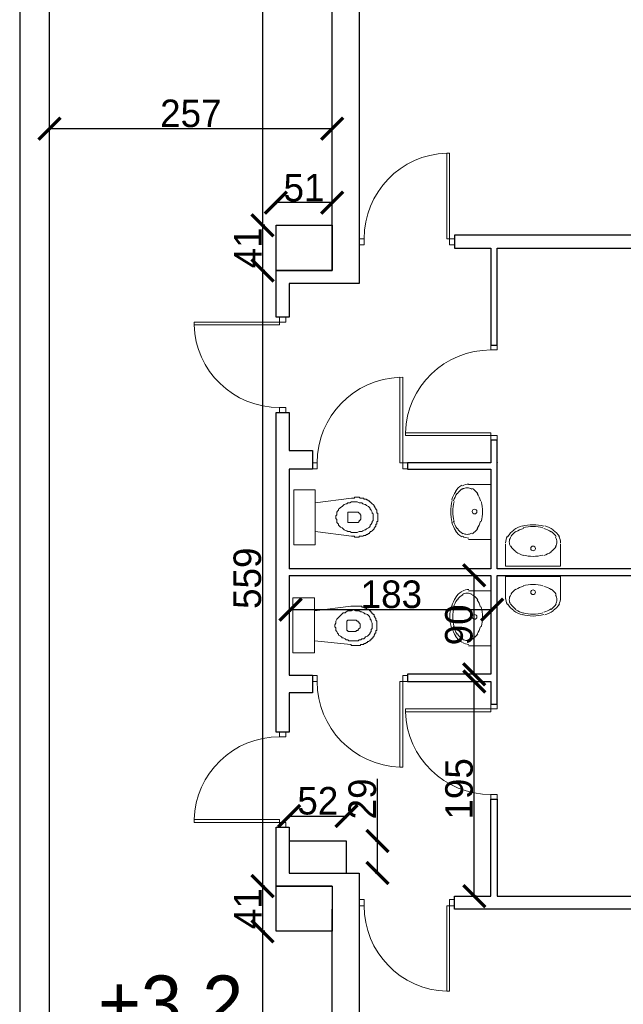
# Model space of a CAD drawing. Header units: centimetres. Extents: x -17621 to 77377, y -18613 to 66.
# Tile 72 of 173: x 9273 to 9821, y -7841 to -6947. Entities that reach past the tile are written whole.
import ezdxf

# ---------------------------------------------------------------- set-up
doc = ezdxf.new("R2010")
doc.units = ezdxf.units.CM
for name, color, linetype, lineweight in [('a_inwentaryzacja', 141, 'Continuous', 0), ('a_wymiarowanie', 211, 'Continuous', 0), ('drzwi', 2, 'Continuous', 0)]:
    doc.layers.add(name, color=color, linetype=linetype, lineweight=lineweight)
doc.layers.add('PDF2_A720 MEBLE', color=7, linetype='Continuous')
doc.layers.add('PDF5_Text', color=7, linetype='Continuous')
doc.styles.add('PDF Century Gothic', font='GOTHIC.TTF')
doc.dimstyles.new('ISO-25', dxfattribs={"dimtxt": 25, "dimasz": 20, "dimexe": 0.6, "dimexo": 0.375, "dimtad": 1, "dimdec": 0, "dimtxsty": 'PDF Century Gothic', "dimblk": 'ARCHTICK', "dimcen": 2.5, "dimadec": 1, "dimazin": 0, "dimtfac": 1, "dimtdec": 0, "dimtmove": 0, "dimatfit": 3, "dimldrblk": 'ARCHTICK', "dimfxl": 2, "dimfxlon": 1, "dimarcsym": 0})

# ---------------------------------------------------------------- blocks, each defined once
blk = doc.blocks.new('_ArchTick')
at = {"color": 0, "linetype": 'ByBlock', "const_width": 0.15}
blk.add_lwpolyline([(-0.5, -0.5), (0.5, 0.5)], dxfattribs=at)
blk = doc.blocks.new('*D198')
at = {"layer": 'a_wymiarowanie', "color": 0, "linetype": 'Continuous', "lineweight": -2, "transparency": 16777216}
for p, q in [((9299.94, -7047.93), (9299.94, -7045.33)), ((9556.51, -7045.93), (9299.94, -7045.93)), ((9556.51, -7047.93), (9556.51, -7045.33))]:
    blk.add_line(p, q, dxfattribs=at)
at = {"layer": 'Defpoints', "color": 0, "linetype": 'Continuous', "transparency": 16777216}
for p in [(9299.94, -7045.93), (9299.94, -7344.45), (9556.51, -7344.44)]:
    blk.add_point(p, dxfattribs=at)
at = {"layer": 'a_wymiarowanie', "color": 0, "linetype": 'Continuous', "lineweight": -2, "transparency": 16777216, "xscale": 20, "yscale": 20, "zscale": 20, "rotation": 180}
blk.add_blockref('_ArchTick', (9299.94, -7045.93), dxfattribs=at)
at = {"layer": 'a_wymiarowanie', "color": 0, "linetype": 'Continuous', "lineweight": -2, "transparency": 16777216, "xscale": 20, "yscale": 20, "zscale": 20}
blk.add_blockref('_ArchTick', (9556.51, -7045.93), dxfattribs=at)
at = {"layer": 'a_wymiarowanie', "color": 0, "linetype": 'Continuous', "lineweight": 0, "transparency": 16777216, "insert": (9428.23, -7032.17), "char_height": 25, "attachment_point": 5, "style": 'PDF Century Gothic'}
blk.add_mtext('257', dxfattribs=at)
blk = doc.blocks.new('*D685')
at = {"layer": 'a_wymiarowanie', "color": 0, "linetype": 'Continuous', "lineweight": -2, "transparency": 16777216}
for p, q in [((9505.51, -7115.12), (9505.51, -7112.52)), ((9556.51, -7113.12), (9505.51, -7113.12)), ((9556.51, -7115.12), (9556.51, -7112.52))]:
    blk.add_line(p, q, dxfattribs=at)
at = {"layer": 'Defpoints', "color": 0, "linetype": 'Continuous', "transparency": 16777216}
for p in [(9505.51, -7113.12), (9505.51, -7142.75), (9556.51, -7174.5)]:
    blk.add_point(p, dxfattribs=at)
at = {"layer": 'a_wymiarowanie', "color": 0, "linetype": 'Continuous', "lineweight": -2, "transparency": 16777216, "xscale": 20, "yscale": 20, "zscale": 20, "rotation": 180}
blk.add_blockref('_ArchTick', (9505.51, -7113.12), dxfattribs=at)
at = {"layer": 'a_wymiarowanie', "color": 0, "linetype": 'Continuous', "lineweight": -2, "transparency": 16777216, "xscale": 20, "yscale": 20, "zscale": 20}
blk.add_blockref('_ArchTick', (9556.51, -7113.12), dxfattribs=at)
at = {"layer": 'a_wymiarowanie', "color": 0, "linetype": 'Continuous', "lineweight": 0, "transparency": 16777216, "insert": (9531.01, -7099.69), "char_height": 25, "attachment_point": 5, "style": 'PDF Century Gothic'}
blk.add_mtext('51', dxfattribs=at)
blk = doc.blocks.new('*D204')
at = {"layer": 'a_wymiarowanie', "color": 0, "linetype": 'Continuous', "lineweight": -2, "transparency": 16777216}
for p, q in [((9518.82, -7484.71), (9518.82, -7482.11)), ((9518.82, -7482.71), (9701.86, -7482.71)), ((9701.86, -7484.71), (9701.86, -7482.11))]:
    blk.add_line(p, q, dxfattribs=at)
at = {"layer": 'Defpoints', "color": 0, "linetype": 'Continuous', "transparency": 16777216}
for p in [(9701.86, -7482.71), (9518.82, -7491.06), (9701.86, -7491.06)]:
    blk.add_point(p, dxfattribs=at)
at = {"layer": 'a_wymiarowanie', "color": 0, "linetype": 'Continuous', "lineweight": -2, "transparency": 16777216, "xscale": 20, "yscale": 20, "zscale": 20, "rotation": 180}
blk.add_blockref('_ArchTick', (9518.82, -7482.71), dxfattribs=at)
at = {"layer": 'a_wymiarowanie', "color": 0, "linetype": 'Continuous', "lineweight": -2, "transparency": 16777216, "xscale": 20, "yscale": 20, "zscale": 20}
blk.add_blockref('_ArchTick', (9701.86, -7482.71), dxfattribs=at)
at = {"layer": 'a_wymiarowanie', "color": 0, "linetype": 'Continuous', "lineweight": 0, "transparency": 16777216, "insert": (9610.34, -7468.96), "char_height": 25, "attachment_point": 5, "style": 'PDF Century Gothic'}
blk.add_mtext('183', dxfattribs=at)
blk = doc.blocks.new('*D700')
at = {"layer": 'a_wymiarowanie', "color": 0, "linetype": 'Continuous', "lineweight": -2, "transparency": 16777216}
for p, q in [((9597.82, -7692.98), (9597.82, -7636.38)), ((9595.82, -7692.98), (9598.42, -7692.98)), ((9597.82, -7721.98), (9597.82, -7692.98)), ((9595.82, -7721.98), (9598.42, -7721.98))]:
    blk.add_line(p, q, dxfattribs=at)
at = {"layer": 'Defpoints', "color": 0, "linetype": 'Continuous', "transparency": 16777216}
for p in [(9569.57, -7692.98), (9597.82, -7692.98), (9569.57, -7721.98)]:
    blk.add_point(p, dxfattribs=at)
at = {"layer": 'a_wymiarowanie', "color": 0, "linetype": 'Continuous', "lineweight": -2, "transparency": 16777216, "xscale": 20, "yscale": 20, "zscale": 20}
for p, rotation in [((9597.82, -7692.98), 90), ((9597.82, -7721.98), 270)]:
    blk.add_blockref('_ArchTick', p, dxfattribs=dict(at, rotation=rotation))
at = {"layer": 'a_wymiarowanie', "color": 0, "linetype": 'Continuous', "lineweight": 0, "transparency": 16777216, "insert": (9584.06, -7654.68), "char_height": 25, "attachment_point": 5, "rotation": 90, "style": 'PDF Century Gothic'}
blk.add_mtext('29', dxfattribs=at)
blk = doc.blocks.new('*D701')
at = {"layer": 'a_wymiarowanie', "color": 0, "linetype": 'Continuous', "lineweight": -2, "transparency": 16777216}
for p, q in [((9517.57, -7672.26), (9517.57, -7669.66)), ((9517.57, -7670.26), (9569.57, -7670.26)), ((9569.57, -7672.26), (9569.57, -7669.66))]:
    blk.add_line(p, q, dxfattribs=at)
at = {"layer": 'Defpoints', "color": 0, "linetype": 'Continuous', "transparency": 16777216}
for p in [(9569.57, -7670.26), (9517.57, -7692.98), (9569.57, -7692.98)]:
    blk.add_point(p, dxfattribs=at)
at = {"layer": 'a_wymiarowanie', "color": 0, "linetype": 'Continuous', "lineweight": -2, "transparency": 16777216, "xscale": 20, "yscale": 20, "zscale": 20, "rotation": 180}
blk.add_blockref('_ArchTick', (9517.57, -7670.26), dxfattribs=at)
at = {"layer": 'a_wymiarowanie', "color": 0, "linetype": 'Continuous', "lineweight": -2, "transparency": 16777216, "xscale": 20, "yscale": 20, "zscale": 20}
blk.add_blockref('_ArchTick', (9569.57, -7670.26), dxfattribs=at)
at = {"layer": 'a_wymiarowanie', "color": 0, "linetype": 'Continuous', "lineweight": 0, "transparency": 16777216, "insert": (9543.57, -7656.51), "char_height": 25, "attachment_point": 5, "style": 'PDF Century Gothic'}
blk.add_mtext('52', dxfattribs=at)
blk = doc.blocks.new('*D702')
at = {"layer": 'a_wymiarowanie', "color": 0, "linetype": 'Continuous', "lineweight": -2, "transparency": 16777216}
for p, q in [((9687.71, -7548.14), (9685.11, -7548.14)), ((9685.71, -7742.98), (9685.71, -7548.14)), ((9687.71, -7742.98), (9685.11, -7742.98))]:
    blk.add_line(p, q, dxfattribs=at)
at = {"layer": 'Defpoints', "color": 0, "linetype": 'Continuous', "transparency": 16777216}
for p in [(9685.71, -7548.14), (9700.61, -7548.14), (9700.61, -7742.98)]:
    blk.add_point(p, dxfattribs=at)
at = {"layer": 'a_wymiarowanie', "color": 0, "linetype": 'Continuous', "lineweight": -2, "transparency": 16777216, "xscale": 20, "yscale": 20, "zscale": 20}
for p, rotation in [((9685.71, -7548.14), 90), ((9685.71, -7742.98), 270)]:
    blk.add_blockref('_ArchTick', p, dxfattribs=dict(at, rotation=rotation))
at = {"layer": 'a_wymiarowanie', "color": 0, "linetype": 'Continuous', "lineweight": 0, "transparency": 16777216, "insert": (9671.96, -7645.56), "char_height": 25, "attachment_point": 5, "rotation": 90, "style": 'PDF Century Gothic'}
blk.add_mtext('195', dxfattribs=at)
blk = doc.blocks.new('*D703')
at = {"layer": 'a_wymiarowanie', "color": 0, "linetype": 'Continuous', "lineweight": -2, "transparency": 16777216}
for p, q in [((9687.56, -7451.73), (9684.96, -7451.73)), ((9685.56, -7541.48), (9685.56, -7451.73)), ((9687.56, -7541.48), (9684.96, -7541.48))]:
    blk.add_line(p, q, dxfattribs=at)
at = {"layer": 'Defpoints', "color": 0, "linetype": 'Continuous', "transparency": 16777216}
for p in [(9685.56, -7451.73), (9700.61, -7451.73), (9700.61, -7541.48)]:
    blk.add_point(p, dxfattribs=at)
at = {"layer": 'a_wymiarowanie', "color": 0, "linetype": 'Continuous', "lineweight": -2, "transparency": 16777216, "xscale": 20, "yscale": 20, "zscale": 20}
for p, rotation in [((9685.56, -7451.73), 90), ((9685.56, -7541.48), 270)]:
    blk.add_blockref('_ArchTick', p, dxfattribs=dict(at, rotation=rotation))
at = {"layer": 'a_wymiarowanie', "color": 0, "linetype": 'Continuous', "lineweight": 0, "transparency": 16777216, "insert": (9671.81, -7496.6), "char_height": 25, "attachment_point": 5, "rotation": 90, "style": 'PDF Century Gothic'}
blk.add_mtext('90', dxfattribs=at)
blk = doc.blocks.new('*D705')
at = {"layer": 'a_wymiarowanie', "color": 0, "linetype": 'Continuous', "lineweight": -2, "transparency": 16777216}
for p, q in [((9495.4, -6574.98), (9492.8, -6574.98)), ((9493.4, -6574.98), (9493.4, -7133.69)), ((9495.4, -7133.69), (9492.8, -7133.69))]:
    blk.add_line(p, q, dxfattribs=at)
at = {"layer": 'Defpoints', "color": 0, "linetype": 'Continuous', "transparency": 16777216}
for p in [(9556.51, -6574.98), (9493.4, -7133.69), (9556.51, -7133.69)]:
    blk.add_point(p, dxfattribs=at)
at = {"layer": 'a_wymiarowanie', "color": 0, "linetype": 'Continuous', "lineweight": -2, "transparency": 16777216, "xscale": 20, "yscale": 20, "zscale": 20}
for p, rotation in [((9493.4, -6574.98), 90), ((9493.4, -7133.69), 270)]:
    blk.add_blockref('_ArchTick', p, dxfattribs=dict(at, rotation=rotation))
at = {"layer": 'a_wymiarowanie', "color": 0, "linetype": 'Continuous', "lineweight": 0, "transparency": 16777216, "insert": (9479.65, -6854.33), "char_height": 25, "attachment_point": 5, "rotation": 90, "style": 'PDF Century Gothic'}
blk.add_mtext('559', dxfattribs=at)
blk = doc.blocks.new('*D706')
at = {"layer": 'a_wymiarowanie', "color": 0, "linetype": 'Continuous', "lineweight": -2, "transparency": 16777216}
for p, q in [((9495.4, -7133.69), (9492.8, -7133.69)), ((9493.4, -7133.69), (9493.4, -7174.69)), ((9495.4, -7174.69), (9492.8, -7174.69))]:
    blk.add_line(p, q, dxfattribs=at)
at = {"layer": 'Defpoints', "color": 0, "linetype": 'Continuous', "transparency": 16777216}
for p in [(9556.51, -7133.69), (9493.4, -7174.69), (9505.71, -7174.69)]:
    blk.add_point(p, dxfattribs=at)
at = {"layer": 'a_wymiarowanie', "color": 0, "linetype": 'Continuous', "lineweight": -2, "transparency": 16777216, "xscale": 20, "yscale": 20, "zscale": 20}
for p, rotation in [((9493.4, -7133.69), 90), ((9493.4, -7174.69), 270)]:
    blk.add_blockref('_ArchTick', p, dxfattribs=dict(at, rotation=rotation))
at = {"layer": 'a_wymiarowanie', "color": 0, "linetype": 'Continuous', "lineweight": 0, "transparency": 16777216, "insert": (9479.96, -7154.19), "char_height": 25, "attachment_point": 5, "rotation": 90, "style": 'PDF Century Gothic'}
blk.add_mtext('41', dxfattribs=at)
blk = doc.blocks.new('*D707')
at = {"layer": 'a_wymiarowanie', "color": 0, "linetype": 'Continuous', "lineweight": -2, "transparency": 16777216}
for p, q in [((9495.4, -7174.69), (9492.8, -7174.69)), ((9493.4, -7174.69), (9493.4, -7733.86)), ((9495.4, -7733.86), (9492.8, -7733.86))]:
    blk.add_line(p, q, dxfattribs=at)
at = {"layer": 'Defpoints', "color": 0, "linetype": 'Continuous', "transparency": 16777216}
for p in [(9505.71, -7174.69), (9493.4, -7733.86), (9505.71, -7733.86)]:
    blk.add_point(p, dxfattribs=at)
at = {"layer": 'a_wymiarowanie', "color": 0, "linetype": 'Continuous', "lineweight": -2, "transparency": 16777216, "xscale": 20, "yscale": 20, "zscale": 20}
for p, rotation in [((9493.4, -7174.69), 90), ((9493.4, -7733.86), 270)]:
    blk.add_blockref('_ArchTick', p, dxfattribs=dict(at, rotation=rotation))
at = {"layer": 'a_wymiarowanie', "color": 0, "linetype": 'Continuous', "lineweight": 0, "transparency": 16777216, "insert": (9479.65, -7454.27), "char_height": 25, "attachment_point": 5, "rotation": 90, "style": 'PDF Century Gothic'}
blk.add_mtext('559', dxfattribs=at)
blk = doc.blocks.new('*D708')
at = {"layer": 'a_wymiarowanie', "color": 0, "linetype": 'Continuous', "lineweight": -2, "transparency": 16777216}
for p, q in [((9495.4, -7733.86), (9492.8, -7733.86)), ((9493.4, -7733.86), (9493.4, -7774.86)), ((9495.4, -7774.86), (9492.8, -7774.86))]:
    blk.add_line(p, q, dxfattribs=at)
at = {"layer": 'Defpoints', "color": 0, "linetype": 'Continuous', "transparency": 16777216}
for p in [(9505.71, -7733.86), (9493.4, -7774.86), (9505.71, -7774.86)]:
    blk.add_point(p, dxfattribs=at)
at = {"layer": 'a_wymiarowanie', "color": 0, "linetype": 'Continuous', "lineweight": -2, "transparency": 16777216, "xscale": 20, "yscale": 20, "zscale": 20}
for p, rotation in [((9493.4, -7733.86), 90), ((9493.4, -7774.86), 270)]:
    blk.add_blockref('_ArchTick', p, dxfattribs=dict(at, rotation=rotation))
at = {"layer": 'a_wymiarowanie', "color": 0, "linetype": 'Continuous', "lineweight": 0, "transparency": 16777216, "insert": (9479.96, -7754.36), "char_height": 25, "attachment_point": 5, "rotation": 90, "style": 'PDF Century Gothic'}
blk.add_mtext('41', dxfattribs=at)
blk = doc.blocks.new('*D709')
at = {"layer": 'a_wymiarowanie', "color": 0, "linetype": 'Continuous', "lineweight": -2, "transparency": 16777216}
for p, q in [((9495.4, -7774.86), (9492.8, -7774.86)), ((9493.4, -7774.86), (9493.4, -8334.03)), ((9495.4, -8334.03), (9492.8, -8334.03))]:
    blk.add_line(p, q, dxfattribs=at)
at = {"layer": 'Defpoints', "color": 0, "linetype": 'Continuous', "transparency": 16777216}
for p in [(9505.71, -7774.86), (9493.4, -8334.03), (9505.71, -8334.03)]:
    blk.add_point(p, dxfattribs=at)
at = {"layer": 'a_wymiarowanie', "color": 0, "linetype": 'Continuous', "lineweight": -2, "transparency": 16777216, "xscale": 20, "yscale": 20, "zscale": 20}
for p, rotation in [((9493.4, -7774.86), 90), ((9493.4, -8334.03), 270)]:
    blk.add_blockref('_ArchTick', p, dxfattribs=dict(at, rotation=rotation))
at = {"layer": 'a_wymiarowanie', "color": 0, "linetype": 'Continuous', "lineweight": 0, "transparency": 16777216, "insert": (9479.65, -8054.44), "char_height": 25, "attachment_point": 5, "rotation": 90, "style": 'PDF Century Gothic'}
blk.add_mtext('559', dxfattribs=at)
blk = doc.blocks.new('*D1011')
at = {"layer": 'a_wymiarowanie', "color": 0, "linetype": 'Continuous', "lineweight": -2, "transparency": 16777216}
for p, q in [((9504.22, 13.65), (9504.22, 16.25)), ((9504.22, 15.65), (9527.44, 15.65)), ((9527.44, 13.65), (9527.44, 16.25))]:
    blk.add_line(p, q, dxfattribs=at)
at = {"layer": 'Defpoints', "color": 0, "linetype": 'Continuous', "transparency": 16777216}
for p in [(9527.44, 15.65), (9504.22, 0), (9527.44, -10628.41)]:
    blk.add_point(p, dxfattribs=at)
at = {"layer": 'a_wymiarowanie', "color": 0, "linetype": 'Continuous', "lineweight": -2, "transparency": 16777216, "xscale": 20, "yscale": 20, "zscale": 20, "rotation": 180}
blk.add_blockref('_ArchTick', (9504.22, 15.65), dxfattribs=at)
at = {"layer": 'a_wymiarowanie', "color": 0, "linetype": 'Continuous', "lineweight": -2, "transparency": 16777216, "xscale": 20, "yscale": 20, "zscale": 20}
blk.add_blockref('_ArchTick', (9527.44, 15.65), dxfattribs=at)
at = {"layer": 'a_wymiarowanie', "color": 0, "linetype": 'Continuous', "transparency": 16777216, "insert": (9522.45, 49.4), "char_height": 25, "attachment_point": 5, "style": 'PDF Century Gothic'}
blk.add_mtext('23', dxfattribs=at)

msp = doc.modelspace()

# ---------------------------------------------------------------- linework, layer by layer
at = {"layer": 'a_inwentaryzacja', "lineweight": 25}
for p, q in [((9505.71, -7754.84), (9505.71, -7680.33)), ((9505.71, -7680.33), (9517.57, -7680.33)), ((9517.57, -7680.33), (9517.57, -7721.98)), ((9517.57, -7721.98), (9581.06, -7721.98)), ((9581.06, -7721.98), (9581.06, -7754.84)), ((9556.51, -7733.84), (9505.71, -7733.84)), ((9556.51, -8366.13), (9556.51, -7754.84)), ((9581.07, -7754.84), (9581.07, -8057.09))]:
    msp.add_line(p, q, dxfattribs=at)
at = {"layer": 'a_inwentaryzacja', "linetype": 'Continuous', "lineweight": 25}
for p, q in [((9505.71, -7733.84), (9556.51, -7733.86)), ((9556.51, -7733.86), (9556.51, -7774.86))]:
    msp.add_line(p, q, dxfattribs=at)
at = {"layer": 'a_inwentaryzacja', "lineweight": 25}
for points in [[(9299.92, -6744.77), (9272.82, -6744.77), (9272.97, -9332.49), (9300.06, -9332.49)], [(10188.91, -6958.13), (10150.81, -6958.13), (10150.81, -6840.44), (9581.07, -6840.44), (9581.07, -7142.7), (9581.23, -7142.7), (9581.23, -7186.55), (9517.57, -7186.55), (9517.57, -7217.21), (9505.71, -7217.21), (9505.71, -7174.69), (9556.51, -7174.69), (9556.51, -6772.71), (9581.07, -6772.71), (9581.07, -6828.59), (10150.81, -6828.59), (10150.81, -6777.79), (10188.91, -6777.79)], [(10188.91, -7077.51), (10150.81, -7077.51), (10150.81, -7142.7), (9667.61, -7142.7), (9667.61, -7154.55), (9700.61, -7154.55), (9700.61, -7242.59), (9706.53, -7242.59), (9706.53, -7154.55), (10150.81, -7154.55), (10150.81, -7287.48), (10188.91, -7287.48)], [(9505.71, -7133.69), (9556.51, -7133.69), (9556.51, -7174.69), (9505.71, -7174.69)], [(10150.81, -7858.13), (10150.81, -7754.84), (9667.61, -7754.84), (9667.61, -7742.98), (9700.61, -7742.98), (9700.61, -7654.95), (9706.53, -7654.95), (9706.53, -7742.98), (10150.81, -7742.98), (10150.81, -7648.16), (10188.91, -7648.16), (10188.06, -7858.13)], [(9505.71, -7733.86), (9556.51, -7733.86), (9556.51, -7774.86), (9505.71, -7774.86)]]:
    msp.add_lwpolyline(points, close=True, dxfattribs=at)
for points in [[(9517.57, -7451.73), (9517.57, -7542.24), (9538.63, -7542.24), (9538.64, -7558.38), (9517.58, -7558.38), (9517.57, -7593.95), (9505.71, -7593.95), (9505.71, -7303.58), (9517.57, -7303.58), (9517.57, -7338.29), (9538.66, -7338.29), (9538.66, -7355.21), (9517.57, -7355.21), (9517.57, -7445.81)], [(10150.81, -7445.81), (9706.53, -7445.81), (9706.53, -7349.25), (9706.53, -7349.29), (9706.53, -7328.97), (9700.61, -7328.97), (9700.61, -7349.31), (9625.03, -7349.31), (9625.03, -7355.21), (9700.61, -7355.21), (9700.61, -7445.81), (9517.57, -7445.81)], [(9517.57, -7451.73), (9700.61, -7451.73), (9700.61, -7541.48), (9625.03, -7541.48), (9625.03, -7548.14), (9700.61, -7548.14), (9700.61, -7568.57), (9706.53, -7568.57), (9706.53, -7547.4), (9706.53, -7541.48), (9706.53, -7451.73), (10150.81, -7451.73)]]:
    msp.add_lwpolyline(points, dxfattribs=at)
at = {"layer": 'a_inwentaryzacja', "linetype": 'Continuous', "lineweight": 25}
msp.add_lwpolyline([(9517.57, -7721.98), (9569.57, -7721.98), (9569.57, -7692.98), (9517.57, -7692.98)], close=True, dxfattribs=at)
at = {"layer": 'drzwi'}
for points in [[(9663.29, -7145.89), (9667.61, -7145.89), (9667.61, -7151.37), (9663.29, -7151.37), (9663.29, -7145.89), (9660.7, -7145.89), (9660.7, -7068.19), (9663.29, -7068.15), (9663.29, -7145.89)], [(9508.9, -7221.53), (9508.9, -7217.21), (9514.38, -7217.21), (9514.38, -7221.53), (9508.9, -7221.53), (9508.9, -7224.12), (9431.21, -7224.12), (9431.16, -7221.53), (9508.9, -7221.53)], [(9620.71, -7349.51), (9625.03, -7349.51), (9625.03, -7354.99), (9620.71, -7354.99), (9620.71, -7349.51), (9618.12, -7349.51), (9618.12, -7271.81), (9620.71, -7271.77), (9620.71, -7349.51)], [(9700.83, -7324.65), (9700.83, -7328.97), (9706.31, -7328.97), (9706.31, -7324.65), (9700.83, -7324.65), (9700.83, -7322.06), (9623.13, -7322.06), (9623.09, -7324.65), (9700.83, -7324.65)], [(9620.71, -7548.03), (9625.03, -7548.03), (9625.03, -7542.55), (9620.71, -7542.55), (9620.71, -7548.03), (9618.12, -7548.03), (9618.12, -7625.72), (9620.71, -7625.77), (9620.71, -7548.03)], [(9700.83, -7572.89), (9700.83, -7568.57), (9706.31, -7568.57), (9706.31, -7572.89), (9700.83, -7572.89), (9700.83, -7575.48), (9623.13, -7575.48), (9623.09, -7572.89), (9700.83, -7572.89)], [(9508.9, -7676.01), (9508.9, -7680.33), (9514.38, -7680.33), (9514.38, -7676.01), (9508.9, -7676.01), (9508.9, -7673.42), (9431.21, -7673.42), (9431.16, -7676.01), (9508.9, -7676.01)], [(9663.29, -7751.65), (9667.61, -7751.65), (9667.61, -7746.17), (9663.29, -7746.17), (9663.29, -7751.65), (9660.7, -7751.65), (9660.7, -7829.34), (9663.29, -7829.39), (9663.29, -7751.65)]]:
    msp.add_lwpolyline(points, dxfattribs=at)
for points in [[(9585.55, -7145.89), (9581.23, -7145.89), (9581.23, -7151.37), (9585.55, -7151.37)], [(9700.83, -7246.91), (9700.83, -7242.59), (9706.31, -7242.59), (9706.31, -7246.91)], [(9508.9, -7299.26), (9508.9, -7303.58), (9514.38, -7303.58), (9514.38, -7299.26)], [(9542.98, -7349.51), (9538.66, -7349.51), (9538.66, -7354.99), (9542.98, -7354.99)], [(9542.98, -7548.03), (9538.66, -7548.03), (9538.66, -7542.55), (9542.98, -7542.55)], [(9508.9, -7598.27), (9508.9, -7593.95), (9514.38, -7593.95), (9514.38, -7598.27)], [(9700.83, -7650.63), (9700.83, -7654.95), (9706.31, -7654.95), (9706.31, -7650.63)], [(9585.55, -7751.65), (9581.23, -7751.65), (9581.23, -7746.17), (9585.55, -7746.17)]]:
    msp.add_lwpolyline(points, close=True, dxfattribs=at)
for centre, start, end in [((9663.19, -7145.74), 91.8363, 180.10555), ((9508.76, -7221.63), 181.8363, 270.10555), ((9700.69, -7324.54), 89.89445, 178.1637), ((9620.61, -7349.37), 91.8363, 180.10555), ((9620.61, -7548.17), 179.89445, 268.1637), ((9700.69, -7572.99), 181.8363, 270.10555), ((9508.76, -7675.91), 89.89445, 178.1637), ((9663.19, -7751.79), 179.89445, 268.1637)]:
    msp.add_arc(centre, 77.64, start, end, dxfattribs=at)
at = {"layer": 'PDF2_A720 MEBLE', "lineweight": 0}
for points in [[(9541.27, -7373.84), (9541.27, -7423.79), (9521.8, -7423.79), (9521.8, -7373.84)], [(9541.27, -7411.94), (9574.29, -7416.17), (9575.14, -7416.17), (9575.99, -7416.17), (9576.83, -7416.17), (9576.83, -7417.02), (9577.68, -7417.02), (9578.53, -7417.02), (9579.37, -7417.02), (9580.22, -7417.02), (9581.07, -7417.02), (9581.07, -7416.17), (9581.91, -7416.17), (9582.76, -7416.17), (9583.61, -7416.17), (9584.45, -7416.17), (9585.3, -7415.33), (9586.15, -7415.33), (9586.99, -7415.33), (9587.84, -7414.48), (9588.69, -7414.48), (9589.53, -7413.63), (9590.38, -7413.63), (9590.38, -7412.79), (9591.23, -7412.79), (9591.23, -7411.94), (9592.07, -7411.94), (9592.92, -7411.09), (9593.77, -7410.25), (9594.61, -7409.4), (9594.61, -7408.55), (9595.46, -7408.55), (9595.46, -7407.71), (9596.31, -7406.86), (9596.31, -7406.01), (9596.31, -7405.17), (9597.15, -7405.17), (9597.15, -7404.32), (9597.15, -7403.47), (9597.15, -7402.63), (9598, -7402.63), (9598, -7401.78), (9598, -7400.93), (9598, -7400.09), (9598, -7399.24), (9598, -7398.39), (9598, -7397.55), (9598, -7396.7), (9598, -7395.85), (9598, -7395.01), (9597.15, -7395.01), (9597.15, -7394.16), (9597.15, -7393.31), (9597.15, -7392.47), (9596.31, -7391.62), (9596.31, -7390.77), (9595.46, -7389.93), (9595.46, -7389.08), (9594.61, -7389.08), (9594.61, -7388.23), (9593.77, -7387.39), (9592.92, -7386.54), (9592.07, -7385.69), (9591.23, -7384.85), (9590.38, -7384.85), (9590.38, -7384), (9589.53, -7384), (9588.69, -7383.15), (9587.84, -7383.15), (9587.84, -7382.31), (9586.99, -7382.31), (9586.15, -7382.31), (9585.3, -7382.31), (9585.3, -7381.46), (9584.45, -7381.46), (9583.61, -7381.46), (9582.76, -7381.46), (9581.91, -7381.46), (9581.07, -7380.61), (9580.22, -7380.61), (9579.37, -7380.61), (9578.53, -7380.61), (9577.68, -7380.61), (9576.83, -7380.61), (9576.83, -7381.46), (9575.99, -7381.46), (9575.14, -7381.46), (9574.29, -7381.46), (9541.27, -7385.69)], [(9559.9, -7398.39), (9559.9, -7397.55), (9560.75, -7396.7), (9560.75, -7395.85), (9560.75, -7394.16), (9561.59, -7393.31), (9562.44, -7392.47), (9562.44, -7391.62), (9563.29, -7390.77), (9564.13, -7389.93), (9565.83, -7389.08), (9566.67, -7388.23), (9567.52, -7387.39), (9569.21, -7386.54), (9570.06, -7386.54), (9570.91, -7385.69), (9572.6, -7385.69), (9574.29, -7384.85), (9575.14, -7384.85), (9576.83, -7384.85), (9577.68, -7384.85), (9579.37, -7384.85), (9581.07, -7385.69), (9581.91, -7385.69), (9583.61, -7385.69), (9584.45, -7386.54), (9586.15, -7387.39), (9586.99, -7387.39), (9587.84, -7388.23), (9589.53, -7389.08), (9590.38, -7389.93), (9591.23, -7390.77), (9591.23, -7391.62), (9592.07, -7392.47), (9592.92, -7394.16), (9592.92, -7395.01), (9593.77, -7395.85), (9593.77, -7397.55), (9593.77, -7398.39), (9593.77, -7399.24), (9593.77, -7400.09), (9593.77, -7401.78), (9592.92, -7402.63), (9592.92, -7403.47), (9592.07, -7405.17), (9591.23, -7406.01), (9591.23, -7406.86), (9590.38, -7407.71), (9589.53, -7408.55), (9587.84, -7409.4), (9586.99, -7410.25), (9586.15, -7410.25), (9584.45, -7411.09), (9583.61, -7411.94), (9581.91, -7411.94), (9581.07, -7411.94), (9579.37, -7412.79), (9577.68, -7412.79), (9576.83, -7412.79), (9575.14, -7412.79), (9574.29, -7412.79), (9572.6, -7411.94), (9570.91, -7411.94), (9570.06, -7411.09), (9569.21, -7411.09), (9567.52, -7410.25), (9566.67, -7409.4), (9565.83, -7408.55), (9564.13, -7407.71), (9563.29, -7406.86), (9562.44, -7406.01), (9562.44, -7405.17), (9561.59, -7404.32), (9560.75, -7403.47), (9560.75, -7401.78), (9560.75, -7400.93), (9559.9, -7400.09)], [(9570.91, -7398.39), (9570.91, -7395.85), (9570.91, -7395.01), (9570.91, -7394.16), (9571.75, -7394.16), (9572.6, -7394.16), (9577.68, -7394.16), (9578.53, -7394.16), (9579.37, -7394.16), (9580.22, -7394.16), (9581.07, -7395.01), (9581.91, -7395.85), (9581.91, -7396.7), (9582.76, -7396.7), (9582.76, -7397.55), (9582.76, -7398.39), (9582.76, -7399.24), (9582.76, -7400.09), (9582.76, -7400.93), (9581.91, -7400.93), (9581.91, -7401.78), (9581.07, -7401.78), (9581.07, -7402.63), (9580.22, -7403.47), (9579.37, -7403.47), (9578.53, -7403.47), (9577.68, -7403.47), (9572.6, -7403.47), (9571.75, -7403.47), (9570.91, -7403.47), (9570.91, -7402.63), (9570.91, -7401.78)], [(9540.43, -7472.05), (9540.43, -7522), (9520.95, -7522), (9520.95, -7472.05)], [(9540.43, -7511), (9573.45, -7514.38), (9574.29, -7515.23), (9575.14, -7515.23), (9575.99, -7515.23), (9576.83, -7515.23), (9577.68, -7515.23), (9578.53, -7515.23), (9579.37, -7515.23), (9580.22, -7515.23), (9581.07, -7515.23), (9581.91, -7515.23), (9582.76, -7514.38), (9583.61, -7514.38), (9584.45, -7514.38), (9585.3, -7514.38), (9585.3, -7513.54), (9586.15, -7513.54), (9586.99, -7513.54), (9587.84, -7512.69), (9588.69, -7512.69), (9588.69, -7511.84), (9589.53, -7511.84), (9590.38, -7511), (9591.23, -7511), (9591.23, -7510.15), (9592.07, -7510.15), (9592.07, -7509.3), (9592.92, -7509.3), (9592.92, -7508.46), (9593.77, -7508.46), (9593.77, -7507.61), (9594.61, -7506.76), (9594.61, -7505.92), (9595.46, -7505.07), (9595.46, -7504.22), (9596.31, -7504.22), (9596.31, -7503.38), (9596.31, -7502.53), (9596.31, -7501.68), (9597.15, -7501.68), (9597.15, -7500.84), (9597.15, -7499.99), (9597.15, -7499.14), (9597.15, -7498.3), (9597.15, -7497.45), (9597.15, -7496.6), (9597.15, -7495.76), (9597.15, -7494.91), (9597.15, -7494.06), (9597.15, -7493.22), (9596.31, -7492.37), (9596.31, -7491.52), (9596.31, -7490.68), (9595.46, -7489.83), (9595.46, -7488.98), (9594.61, -7488.98), (9594.61, -7488.14), (9594.61, -7487.29), (9593.77, -7487.29), (9593.77, -7486.44), (9592.92, -7486.44), (9592.92, -7485.6), (9592.07, -7485.6), (9592.07, -7484.75), (9591.23, -7483.91), (9590.38, -7483.91), (9590.38, -7483.06), (9589.53, -7483.06), (9589.53, -7482.21), (9588.69, -7482.21), (9587.84, -7482.21), (9587.84, -7481.37), (9586.99, -7481.37), (9586.15, -7481.37), (9586.15, -7480.52), (9585.3, -7480.52), (9584.45, -7480.52), (9583.61, -7480.52), (9583.61, -7479.67), (9582.76, -7479.67), (9581.91, -7479.67), (9581.07, -7479.67), (9580.22, -7479.67), (9579.37, -7479.67), (9578.53, -7479.67), (9577.68, -7479.67), (9576.83, -7479.67), (9575.99, -7479.67), (9575.14, -7479.67), (9574.29, -7479.67), (9573.45, -7479.67), (9540.43, -7483.91)], [(9559.05, -7497.45), (9559.05, -7496.6), (9559.9, -7494.91), (9559.9, -7494.06), (9559.9, -7493.22), (9560.75, -7491.52), (9561.59, -7490.68), (9562.44, -7489.83), (9563.29, -7488.98), (9564.13, -7488.14), (9564.98, -7487.29), (9565.83, -7486.44), (9566.67, -7485.6), (9568.37, -7485.6), (9569.21, -7484.75), (9570.91, -7483.91), (9571.75, -7483.91), (9573.45, -7483.91), (9574.29, -7483.91), (9575.99, -7483.06), (9577.68, -7483.91), (9578.53, -7483.91), (9580.22, -7483.91), (9581.07, -7483.91), (9582.76, -7484.75), (9583.61, -7484.75), (9585.3, -7485.6), (9586.15, -7486.44), (9586.99, -7486.44), (9588.69, -7487.29), (9589.53, -7488.14), (9590.38, -7488.98), (9591.23, -7490.68), (9591.23, -7491.52), (9592.07, -7492.37), (9592.07, -7493.22), (9592.92, -7494.91), (9592.92, -7495.76), (9592.92, -7496.6), (9592.92, -7498.3), (9592.92, -7499.14), (9592.92, -7499.99), (9592.07, -7500.84), (9592.07, -7502.53), (9591.23, -7503.38), (9591.23, -7504.22), (9590.38, -7505.07), (9589.53, -7505.92), (9588.69, -7506.76), (9586.99, -7507.61), (9586.15, -7508.46), (9585.3, -7509.3), (9583.61, -7509.3), (9582.76, -7510.15), (9581.07, -7510.15), (9580.22, -7511), (9578.53, -7511), (9577.68, -7511), (9575.99, -7511), (9574.29, -7511), (9573.45, -7511), (9571.75, -7511), (9570.91, -7510.15), (9569.21, -7510.15), (9568.37, -7509.3), (9566.67, -7508.46), (9565.83, -7508.46), (9564.98, -7507.61), (9564.13, -7506.76), (9562.44, -7505.92), (9562.44, -7505.07), (9561.59, -7504.22), (9560.75, -7502.53), (9559.9, -7501.68), (9559.9, -7500.84), (9559.9, -7499.14), (9559.05, -7498.3)], [(9570.06, -7497.45), (9570.06, -7494.06), (9570.06, -7493.22), (9570.91, -7492.37), (9571.75, -7492.37), (9576.83, -7492.37), (9577.68, -7492.37), (9578.53, -7492.37), (9579.37, -7493.22), (9580.22, -7493.22), (9580.22, -7494.06), (9581.07, -7494.06), (9581.07, -7494.91), (9581.91, -7495.76), (9581.91, -7496.6), (9581.91, -7497.45), (9581.91, -7498.3), (9581.91, -7499.14), (9581.07, -7499.99), (9580.22, -7500.84), (9580.22, -7501.68), (9579.37, -7501.68), (9578.53, -7501.68), (9578.53, -7502.53), (9577.68, -7502.53), (9576.83, -7502.53), (9571.75, -7502.53), (9570.91, -7502.53), (9570.91, -7501.68), (9570.06, -7501.68), (9570.06, -7500.84), (9570.06, -7499.99)]]:
    msp.add_lwpolyline(points, close=True, dxfattribs=at)
for points in [[(9683.38, -7373.25, 0.138479), (9679.18, -7372.06, 0.138478), (9674.97, -7373.25)], [(9665.72, -7383.73, 0.068248), (9664.36, -7393.65, 0.068273), (9665.72, -7403.57)], [(9667.29, -7384.65, 0.068248), (9666.05, -7393.65, 0.068272), (9667.29, -7402.65)], [(9691.91, -7402.66, 0.068272), (9693.14, -7393.66, 0.068272), (9691.91, -7384.65)], [(9674.97, -7413.21, 0.138478), (9679.17, -7414.4, 0.138478), (9683.38, -7413.21)], [(9748.99, -7406.95, 0.068248), (9739.08, -7405.59, 0.068273), (9729.16, -7406.95)], [(9748.08, -7408.52, 0.068248), (9739.08, -7407.28, 0.068272), (9730.07, -7408.52)], [(9718.67, -7417.04, 0.138478), (9717.48, -7421.25, 0.138478), (9718.67, -7425.46)], [(9759.47, -7425.46, 0.138479), (9760.66, -7421.25, 0.138478), (9759.47, -7417.04)], [(9730.06, -7433.14, 0.068272), (9739.07, -7434.37, 0.068272), (9748.07, -7433.14)], [(9748.07, -7461.01, 0.068248), (9739.07, -7459.78, 0.068272), (9730.06, -7461.01)], [(9683.38, -7468.93, 0.138479), (9679.18, -7467.74, 0.138478), (9674.97, -7468.93)], [(9718.67, -7469.54, 0.138478), (9717.48, -7473.75, 0.138478), (9718.67, -7477.95)], [(9759.47, -7477.95, 0.138478), (9760.66, -7473.74, 0.138478), (9759.47, -7469.54)], [(9664.87, -7479.41, 0.068248), (9663.51, -7489.33, 0.068273), (9664.87, -7499.24)], [(9667.29, -7480.32, 0.068248), (9666.05, -7489.33, 0.068272), (9667.29, -7498.33)], [(9691.91, -7498.34, 0.068272), (9693.14, -7489.33, 0.068272), (9691.91, -7480.33)], [(9729.16, -7487.2, 0.068273), (9739.08, -7488.56, 0.068273), (9748.99, -7487.2)], [(9730.07, -7485.63, 0.068272), (9739.08, -7486.87, 0.068272), (9748.08, -7485.63)], [(9674.97, -7509.73, 0.138478), (9679.17, -7510.92, 0.138478), (9683.38, -7509.73)]]:
    msp.add_lwpolyline(points, format="xyb", dxfattribs=at)
for points in [[(9680.29, -7369.1), (9700.61, -7369.1), (9700.61, -7419.06), (9680.29, -7419.06)], [(9763.89, -7422.95), (9763.89, -7443.27), (9713.93, -7443.27), (9713.93, -7422.95)], [(9763.89, -7472.9), (9763.89, -7452.58), (9713.93, -7452.58), (9713.93, -7472.9)], [(9680.29, -7465.62), (9700.61, -7465.62), (9700.61, -7515.57), (9680.29, -7515.57)]]:
    msp.add_lwpolyline(points, dxfattribs=at)
for centre in [(9685.95, -7393.65), (9739.07, -7427.18), (9739.07, -7466.97), (9685.95, -7489.33)]:
    msp.add_circle(centre, 2.12, dxfattribs=at)
for centre, radius, start, end in [((9680.87, -7380.11), 11.43, 89.99821, 121.53441), ((9691.03, -7390.27), 26.67, 145.97912, 164.37555), ((9689.34, -7390.27), 23.28, 145.979, 164.37563), ((9684.26, -7386.03), 19.05, 121.53445, 145.97905), ((9683.41, -7386.03), 15.66, 121.53443, 145.97902), ((9675.79, -7386.03), 15.66, 34.01178, 58.4566), ((9669.01, -7390.27), 23.28, 15.61529, 34.01186), ((9691.03, -7396.19), 26.67, 195.61521, 214.01194), ((9689.34, -7396.19), 23.28, 195.61529, 214.01186), ((9669.01, -7396.19), 23.28, 325.97357, 344.37014), ((9684.26, -7400.43), 19.05, 214.01196, 238.45646), ((9683.41, -7400.43), 15.66, 214.01178, 238.4566), ((9675.79, -7400.43), 15.66, 301.52883, 325.97365), ((9732.3, -7426.33), 19.05, 124.01196, 148.45646), ((9732.3, -7424.64), 15.66, 124.01178, 148.4566), ((9736.53, -7432.26), 26.67, 105.61521, 124.01194), ((9736.53, -7431.41), 23.28, 105.61529, 124.01186), ((9742.46, -7431.41), 23.28, 55.979, 74.37563), ((9742.46, -7432.26), 26.67, 55.97912, 74.37555), ((9746.69, -7424.64), 15.66, 31.53443, 55.97902), ((9746.69, -7426.33), 19.05, 31.53445, 55.97905), ((9680.87, -7406.35), 11.43, 238.45656, 269.99266), ((9725.52, -7422.1), 11.43, 148.45656, 179.99266), ((9752.62, -7422.1), 11.43, 359.99821, 31.53441), ((9732.3, -7417.02), 15.66, 211.52883, 235.97365), ((9736.53, -7411.09), 23.28, 235.97357, 254.37014), ((9742.46, -7411.09), 23.28, 285.61529, 304.01186), ((9746.69, -7417.02), 15.66, 304.01178, 328.4566), ((9684.26, -7482.56), 19.05, 121.53445, 145.97905), ((9680.87, -7475.78), 11.43, 89.99821, 121.53441), ((9732.3, -7477.13), 15.66, 124.02635, 148.47117), ((9736.53, -7483.91), 23.28, 105.62986, 124.02643), ((9742.46, -7483.91), 23.28, 55.99357, 74.3902), ((9746.69, -7477.13), 15.66, 31.549, 55.99359), ((9691.03, -7486.79), 26.67, 145.97912, 164.37555), ((9689.34, -7486.79), 23.28, 145.979, 164.37563), ((9683.41, -7482.56), 15.66, 121.53443, 145.97902), ((9675.79, -7482.56), 15.66, 34.01178, 58.4566), ((9669.01, -7486.79), 23.28, 15.61529, 34.01186), ((9725.52, -7472.05), 11.43, 180.00734, 211.54344), ((9752.62, -7472.05), 11.43, 328.47113, 0.00723), ((9732.3, -7467.82), 19.05, 211.54354, 235.98804), ((9732.3, -7469.51), 15.66, 211.5434, 235.98822), ((9736.53, -7461.89), 26.67, 235.98806, 254.38479), ((9736.53, -7463.59), 23.28, 235.98814, 254.38471), ((9742.46, -7462.74), 23.28, 285.62986, 304.02643), ((9742.46, -7461.89), 26.67, 285.62978, 304.02651), ((9746.69, -7469.51), 15.66, 304.02635, 328.47117), ((9746.69, -7467.82), 19.05, 304.02653, 328.47104), ((9691.03, -7491.87), 26.67, 195.61521, 214.01194), ((9689.34, -7491.87), 23.28, 195.61529, 214.01186), ((9669.01, -7491.87), 23.28, 325.97357, 344.37014), ((9684.26, -7496.1), 19.05, 214.01196, 238.45646), ((9683.41, -7496.1), 15.66, 214.01178, 238.4566), ((9675.79, -7496.1), 15.66, 301.52883, 325.97365), ((9680.87, -7502.88), 11.43, 238.45656, 269.99266)]:
    msp.add_arc(centre, radius, start, end, dxfattribs=at)

# ---------------------------------------------------------------- texts
at = {"layer": 'PDF5_Text', "insert": (9343.88, -7840.39), "char_height": 50, "attachment_point": 4, "style": 'PDF Century Gothic'}
msp.add_mtext('+3.2', dxfattribs=at)

# ---------------------------------------------------------------- dimensions: what is measured, and where the dimension line sits
at = {"layer": 'a_wymiarowanie', "linetype": 'Continuous'}
dim = msp.add_linear_dim(base=(9527.44, 15.65), p1=(9504.22, 0), p2=(9527.44, -10628.41), dimstyle='ISO-25', override={"dimtmove": 1}, dxfattribs=at)
dim.commit()
dim.dimension.update_dxf_attribs({"geometry": '*D1011', "text_midpoint": (9522.45, 49.4)})
at = {"layer": 'a_wymiarowanie', "linetype": 'Continuous', "lineweight": 0}
for base, p1, p2, picture, middle in [((9493.4, -7133.69), (9556.51, -6574.98), (9556.51, -7133.69), '*D705', (9479.65, -6854.33)), ((9685.56, -7451.73), (9700.61, -7541.48), (9700.61, -7451.73), '*D703', (9671.81, -7496.6)), ((9685.71, -7548.14), (9700.61, -7742.98), (9700.61, -7548.14), '*D702', (9671.96, -7645.56)), ((9597.82, -7692.98), (9569.57, -7721.98), (9569.57, -7692.98), '*D700', (9584.06, -7654.68))]:
    dim = msp.add_linear_dim(base=base, p1=p1, p2=p2, angle=90, dimstyle='ISO-25', dxfattribs=at)
    dim.commit()
    dim.dimension.update_dxf_attribs({"geometry": picture, "text_midpoint": middle})
for base, p1, p2, picture, middle in [((9299.94, -7045.93), (9556.51, -7344.44), (9299.94, -7344.45), '*D198', (9428.23, -7032.17)), ((9569.57, -7670.26), (9517.57, -7692.98), (9569.57, -7692.98), '*D701', (9543.57, -7656.51))]:
    dim = msp.add_linear_dim(base=base, p1=p1, p2=p2, dimstyle='ISO-25', dxfattribs=at)
    dim.commit()
    dim.dimension.update_dxf_attribs({"geometry": picture, "text_midpoint": middle})
for base, p1, p2, picture, middle in [((9505.51, -7113.12), (9556.51, -7174.5), (9505.51, -7142.75), '*D685', (9531.01, -7113.12)), ((9701.86, -7482.71), (9518.82, -7491.06), (9701.86, -7491.06), '*D204', (9610.34, -7482.71))]:
    dim = msp.add_linear_dim(base=base, p1=p1, p2=p2, dimstyle='ISO-25', dxfattribs=at)
    dim.commit()
    dim.dimension.update_dxf_attribs({"geometry": picture, "text_midpoint": middle, "dimtype": 160})
for base, p1, p2, picture, middle in [((9493.4, -7174.69), (9556.51, -7133.69), (9505.71, -7174.69), '*D706', (9479.96, -7154.19)), ((9493.4, -7733.86), (9505.71, -7174.69), (9505.71, -7733.86), '*D707', (9479.65, -7454.27)), ((9493.4, -7774.86), (9505.71, -7733.86), (9505.71, -7774.86), '*D708', (9479.96, -7754.36)), ((9493.4, -8334.03), (9505.71, -7774.86), (9505.71, -8334.03), '*D709', (9479.65, -8054.44))]:
    dim = msp.add_linear_dim(base=base, p1=p1, p2=p2, angle=90, dimstyle='ISO-25', override={"dimtmove": 1}, dxfattribs=at)
    dim.commit()
    dim.dimension.update_dxf_attribs({"geometry": picture, "text_midpoint": middle})

doc.saveas('drawing.dxf')
